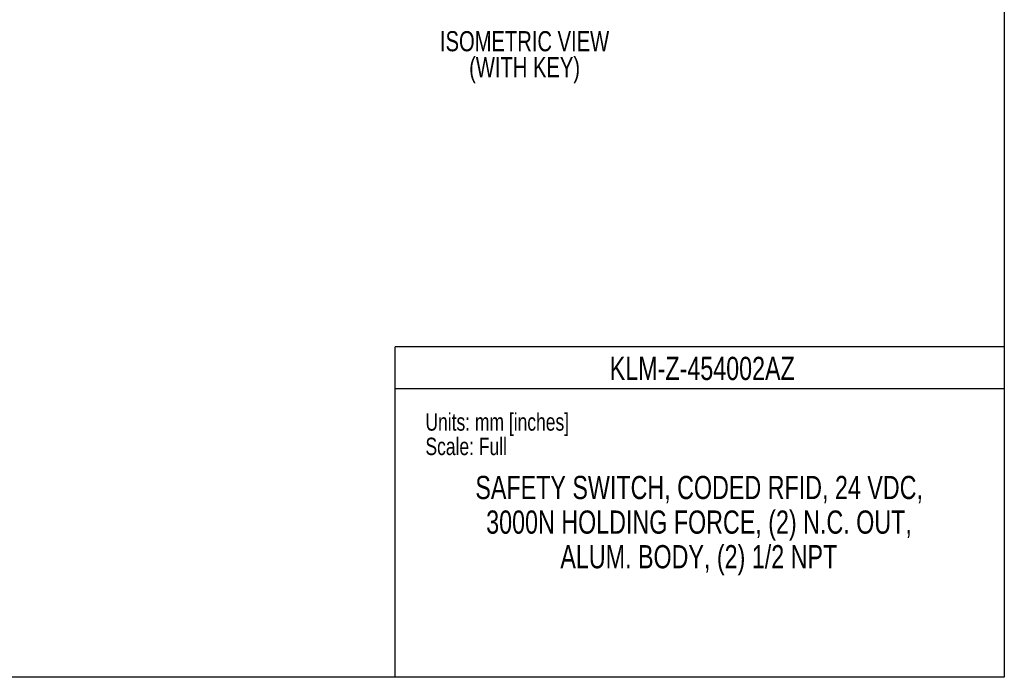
# Model space of a CAD drawing. Header units: millimetres. Extents: x 0 to 559, y 0 to 432.
# Tile 10 of 22: x 289 to 559, y 0 to 180. Entities that reach past the tile are written whole.
import ezdxf

# ---------------------------------------------------------------- set-up
doc = ezdxf.new("R2010")
doc.units = ezdxf.units.MM
doc.layers.add('TEXT', color=140, linetype='Continuous', lineweight=25)
doc.styles.add('SLDTEXTSTYLE0', font='TXT', dxfattribs={"width": 0.75})

# ---------------------------------------------------------------- blocks, each defined once
blk = doc.blocks.new('SW_NOTE_0')
at = {"layer": 'TEXT', "color": 0, "char_height": 5.5, "attachment_point": 2, "style": 'SLDTEXTSTYLE0'}
for s, insert in [('ISOMETRIC VIEW', (28.62, 7.09)), ('(WITH KEY)', (28.63, -0.02))]:
    blk.add_mtext(s, dxfattribs=dict(at, insert=insert))
blk = doc.blocks.new('SW_NOTE_0_2')
at = {"layer": 'TEXT', "color": 0, "char_height": 6.35, "attachment_point": 2, "style": 'SLDTEXTSTYLE0'}
for s, insert in [('SAFETY SWITCH, CODED RFID, 24 VDC,', (76, 8.19)), ('3000N HOLDING FORCE, (2) N.C. OUT,', (75.96, -1.28)), ('ALUM. BODY, (2) 1/2 NPT', (75.9, -10.75))]:
    blk.add_mtext(s, dxfattribs=dict(at, insert=insert))

msp = doc.modelspace()

# ---------------------------------------------------------------- linework, layer by layer
at = {"color": 7, "linetype": 'Continuous'}
for p, q in [((558.8, 431.8), (558.8, 0)), ((558.8, 0), (0, 0))]:
    msp.add_line(p, q, dxfattribs=at)
at = {"color": 140, "linetype": 'Continuous', "lineweight": 18}
msp.add_line((558.8, 0), (558.8, 90.42), dxfattribs=at)
at = {"color": 7, "linetype": 'Continuous', "lineweight": 18}
msp.add_line((558.8, 0), (318.87, 0), dxfattribs=at)
at = {"layer": 'TEXT'}
for p, q in [((558.8, 90.42), (392.18, 90.42)), ((392.18, 0), (392.18, 90.42)), ((392.18, 78.99), (558.8, 78.99)), ((558.8, 0), (392.18, 0))]:
    msp.add_line(p, q, dxfattribs=at)

# ---------------------------------------------------------------- block references
for name, p in [('SW_NOTE_0', (398.95, 169.72)), ('SW_NOTE_0_2', (399.33, 46.93))]:
    msp.add_blockref(name, p, dxfattribs=at)

# ---------------------------------------------------------------- texts
at = {"layer": 'TEXT', "style": 'SLDTEXTSTYLE0'}
for s, insert, char_height, attachment_point in [('KLM-Z-454002AZ', (476.18, 87.7), 6.35, 2), ('Units: mm [inches]', (400.46, 72.25), 4.7625, 1), ('Scale: Full', (400.46, 65.57), 4.7625, 1)]:
    msp.add_mtext(s, dxfattribs=dict(at, insert=insert, char_height=char_height, attachment_point=attachment_point))

doc.saveas('drawing.dxf')
